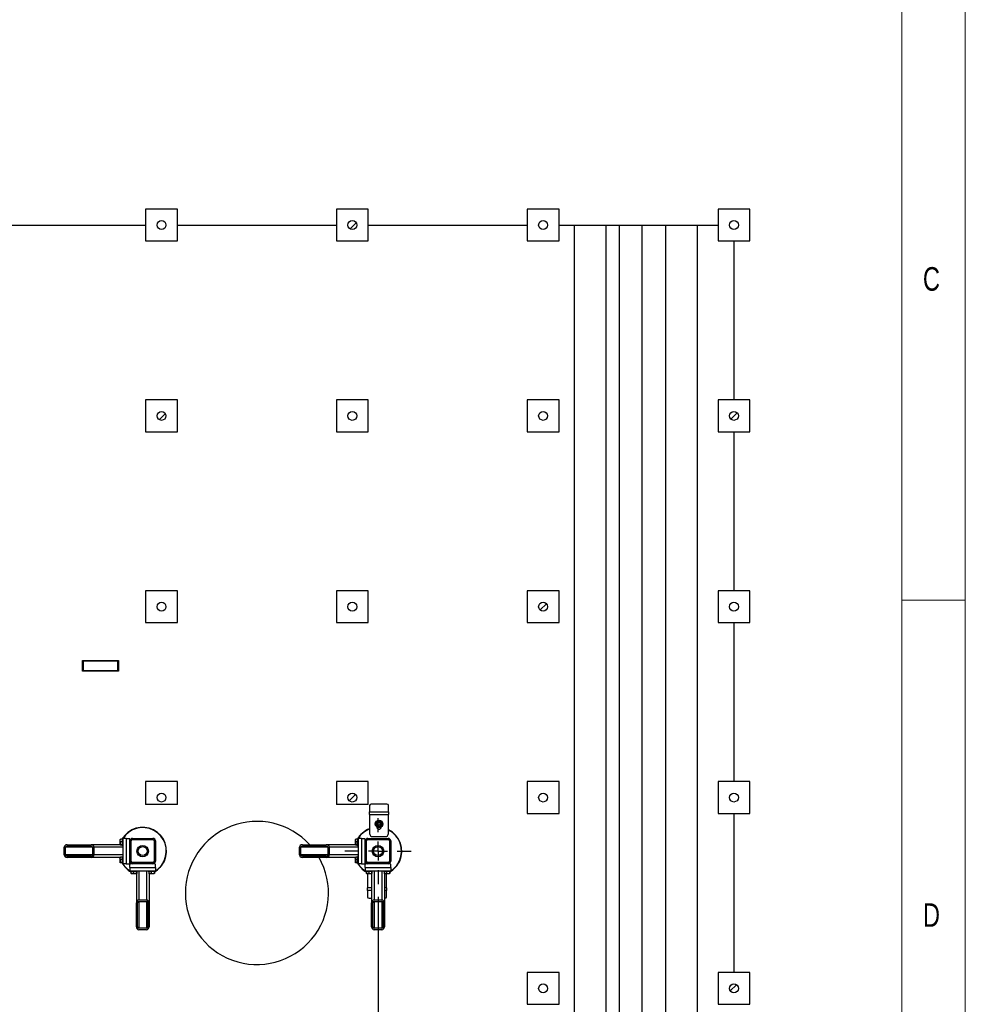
# Model space of a CAD drawing. Header units: millimetres. Extents: x 5 to 589, y 5 to 415.
# Tile 107 of 120: x 515 to 589, y 228 to 306. Entities that reach past the tile are written whole.
import ezdxf

# ---------------------------------------------------------------- set-up
doc = ezdxf.new("R2010")
doc.units = ezdxf.units.MM
doc.linetypes.add('CENTERX2', pattern=[20.32, 12.7, -2.54, 2.54, -2.54])
for name, color, linetype in [('COTES', 1, 'Continuous'), ('NOTES', 6, 'Continuous'), ('TRAIT-FINS', 9, 'Continuous'), ('TRAIT-MIXTES', 3, 'CENTERX2')]:
    doc.layers.add(name, color=color, linetype=linetype)
doc.layers.add('TRAIT-FORT', color=4, linetype='Continuous', lineweight=25)
doc.styles.add('SLDTEXTSTYLE0', font='TXT', dxfattribs={"width": 0.75})
doc.dimstyles.new('SLDDIMSTYLE1', dxfattribs={"dimtxt": 3, "dimasz": 2, "dimexe": 0, "dimexo": 0.0625, "dimgap": 0.75, "dimtad": 1, "dimdec": 0, "dimlfac": 40, "dimrnd": 1e-09, "dimzin": 12, "dimdsep": 46, "dimtxsty": 'SLDTEXTSTYLE0', "dimsah": 1, "dimcen": 0.09, "dimadec": 0, "dimazin": 3, "dimtfac": 1, "dimtdec": 0, "dimtmove": 0, "dimatfit": 0, "dimfxl": 1, "dimfrac": 2, "dimtolj": 1, "dimtzin": 12, "dimarcsym": 0})

# ---------------------------------------------------------------- blocks, each defined once
blk = doc.blocks.new('_D_4')
at = {"layer": 'COTES', "color": 1, "transparency": 16777216}
for p, q in [((542.825, 236.667), (542.825, 145.771)), ((555.806, 168.476), (555.806, 145.771)), ((542.825, 146.771), (555.806, 146.771))]:
    blk.add_line(p, q, dxfattribs=at)
for points in [[(542.825, 146.771), (544.825, 146.271), (544.825, 147.271)], [(555.806, 146.771), (553.806, 147.271), (553.806, 146.271)]]:
    blk.add_solid(points, dxfattribs=at)
at = {"layer": 'COTES', "color": 1, "transparency": 16777216, "insert": (545.991, 150.638), "char_height": 3, "attachment_point": 1, "style": 'SLDTEXTSTYLE0'}
blk.add_mtext('519', dxfattribs=at)
blk = doc.blocks.new('SW_CENTERMARKSYMBOL_8')
at = {"layer": 'TRAIT-MIXTES', "color": 0}
for p, q in [((0, 1.5), (0, 2.6)), ((-1.5, 0), (-2.6, 0)), ((0, 0), (-0.75, 0)), ((0, 0), (0, 0.75)), ((0, 0), (0, -0.75)), ((0, 0), (0.75, 0)), ((1.5, 0), (2.6, 0)), ((0, -1.5), (0, -2.6))]:
    blk.add_line(p, q, dxfattribs=at)

msp = doc.modelspace()

# ---------------------------------------------------------------- hatches: boundary and pattern name
at = {"layer": 'TRAIT-FINS'}
h = msp.add_hatch(dxfattribs=at)
h.set_pattern_fill('ANSI31', color=9, style=0)
edge = h.paths.add_edge_path(flags=0)
edge.add_arc((525.806, 289.476), 0.35, 0, 360)
h = msp.add_hatch(dxfattribs=at)
h.set_pattern_fill('ANSI31', color=9, style=0)
edge = h.paths.add_edge_path(flags=0)
edge.add_arc((540.806, 289.476), 0.35, 0, 360)
h = msp.add_hatch(dxfattribs=at)
h.set_pattern_fill('ANSI31', color=9, style=0)
edge = h.paths.add_edge_path(flags=0)
edge.add_arc((555.806, 289.476), 0.35, 0, 360)
h = msp.add_hatch(dxfattribs=at)
h.set_pattern_fill('ANSI31', color=9, style=0)
edge = h.paths.add_edge_path(flags=0)
edge.add_arc((570.806, 289.476), 0.35, 0, 360)
h = msp.add_hatch(dxfattribs=at)
h.set_pattern_fill('ANSI31', color=9, style=0)
edge = h.paths.add_edge_path(flags=0)
edge.add_arc((525.806, 274.476), 0.35, 0, 360)
h = msp.add_hatch(dxfattribs=at)
h.set_pattern_fill('ANSI31', color=9, style=0)
edge = h.paths.add_edge_path(flags=0)
edge.add_arc((540.806, 274.476), 0.35, 0, 360)
h = msp.add_hatch(dxfattribs=at)
h.set_pattern_fill('ANSI31', color=9, style=0)
edge = h.paths.add_edge_path(flags=0)
edge.add_arc((555.806, 274.476), 0.35, 0, 360)
h = msp.add_hatch(dxfattribs=at)
h.set_pattern_fill('ANSI31', color=9, style=0)
edge = h.paths.add_edge_path(flags=0)
edge.add_arc((570.806, 274.476), 0.35, 0, 360)
h = msp.add_hatch(dxfattribs=at)
h.set_pattern_fill('ANSI31', color=9, style=0)
edge = h.paths.add_edge_path(flags=0)
edge.add_arc((525.806, 259.476), 0.35, 0, 360)
h = msp.add_hatch(dxfattribs=at)
h.set_pattern_fill('ANSI31', color=9, style=0)
edge = h.paths.add_edge_path(flags=0)
edge.add_arc((540.806, 259.476), 0.35, 0, 360)
h = msp.add_hatch(dxfattribs=at)
h.set_pattern_fill('ANSI31', color=9, style=0)
edge = h.paths.add_edge_path(flags=0)
edge.add_arc((555.806, 259.476), 0.35, 0, 360)
h = msp.add_hatch(dxfattribs=at)
h.set_pattern_fill('ANSI31', color=9, style=0)
edge = h.paths.add_edge_path(flags=0)
edge.add_arc((570.806, 259.476), 0.35, 0, 360)
h = msp.add_hatch(dxfattribs=at)
h.set_pattern_fill('ANSI31', color=9, style=0)
edge = h.paths.add_edge_path(flags=0)
edge.add_arc((525.806, 244.476), 0.35, 0, 360)
h = msp.add_hatch(dxfattribs=at)
h.set_pattern_fill('ANSI31', color=9, style=0)
edge = h.paths.add_edge_path(flags=0)
edge.add_arc((540.806, 244.476), 0.35, 0, 360)
h = msp.add_hatch(dxfattribs=at)
h.set_pattern_fill('ANSI31', color=9, style=0)
edge = h.paths.add_edge_path(flags=0)
edge.add_arc((555.806, 244.476), 0.35, 0, 360)
h = msp.add_hatch(dxfattribs=at)
h.set_pattern_fill('ANSI31', color=9, style=0)
edge = h.paths.add_edge_path(flags=0)
edge.add_arc((570.806, 244.476), 0.35, 0, 360)
h = msp.add_hatch(dxfattribs=at)
h.set_pattern_fill('ANSI31', color=9, angle=3e-322, style=0)
edge = h.paths.add_edge_path(flags=0)
edge.add_line((520.26, 240.767), (518.383, 240.767))
edge.add_ellipse((518.383, 240.567), major_axis=(-0.235, 0), ratio=0.852263, start_angle=270, end_angle=360)
edge.add_line((518.148, 240.567), (518.148, 239.967))
edge.add_ellipse((518.383, 239.967), major_axis=(-0.235, 0), ratio=0.852263, start_angle=0, end_angle=90)
edge.add_line((518.383, 239.767), (520.26, 239.767))
edge.add_ellipse((520.26, 239.967), major_axis=(-0.235, 0), ratio=0.852263, start_angle=90, end_angle=180)
edge.add_line((520.495, 239.967), (520.495, 240.567))
edge.add_ellipse((520.26, 240.567), major_axis=(-0.235, 0), ratio=0.852263, start_angle=180, end_angle=270)
edge = h.paths.add_edge_path(flags=0)
edge.add_line((518.383, 240.667), (520.26, 240.667))
edge.add_ellipse((520.26, 240.567), major_axis=(-0.117, 0), ratio=0.852263, start_angle=180, end_angle=270, ccw=False)
edge.add_line((520.377, 240.567), (520.377, 239.967))
edge.add_ellipse((520.26, 239.967), major_axis=(-0.117, 0), ratio=0.852263, start_angle=90, end_angle=180, ccw=False)
edge.add_line((520.26, 239.867), (518.383, 239.867))
edge.add_ellipse((518.383, 239.967), major_axis=(-0.117, 0), ratio=0.852263, start_angle=0, end_angle=90, ccw=False)
edge.add_line((518.265, 239.967), (518.265, 240.567))
edge.add_ellipse((518.383, 240.567), major_axis=(-0.117, 0), ratio=0.852263, start_angle=-90, end_angle=0, ccw=False)
h = msp.add_hatch(dxfattribs=at)
h.set_pattern_fill('ANSI31', color=9, angle=3e-322, style=0)
edge = h.paths.add_edge_path(flags=0)
edge.add_arc((525.125, 241.067), 0.2, 0, 90)
edge.add_line((525.125, 241.267), (523.525, 241.267))
edge.add_arc((523.525, 241.067), 0.2, 90, 180)
edge.add_line((523.325, 241.067), (523.325, 239.467))
edge.add_arc((523.525, 239.467), 0.2, 180, 270)
edge.add_line((523.525, 239.267), (525.125, 239.267))
edge.add_arc((525.125, 239.467), 0.2, 270, 360)
edge.add_line((525.325, 239.467), (525.325, 241.067))
edge = h.paths.add_edge_path(flags=0)
edge.add_line((523.525, 241.167), (525.125, 241.167))
edge.add_arc((525.125, 241.067), 0.1, 0, 90, ccw=False)
edge.add_line((525.225, 241.067), (525.225, 239.467))
edge.add_arc((525.125, 239.467), 0.1, 270, 360, ccw=False)
edge.add_line((525.125, 239.367), (523.525, 239.367))
edge.add_arc((523.525, 239.467), 0.1, 180, 270, ccw=False)
edge.add_line((523.425, 239.467), (523.425, 241.067))
edge.add_arc((523.525, 241.067), 0.1, 90, 180, ccw=False)
h = msp.add_hatch(dxfattribs=at)
h.set_pattern_fill('ANSI31', color=9, angle=3e-322, style=0)
edge = h.paths.add_edge_path(flags=0)
edge.add_line((538.76, 240.767), (536.883, 240.767))
edge.add_ellipse((536.883, 240.567), major_axis=(-0.235, 0), ratio=0.852263, start_angle=270, end_angle=360)
edge.add_line((536.648, 240.567), (536.648, 239.967))
edge.add_ellipse((536.883, 239.967), major_axis=(-0.235, 0), ratio=0.852263, start_angle=0, end_angle=90)
edge.add_line((536.883, 239.767), (538.76, 239.767))
edge.add_ellipse((538.76, 239.967), major_axis=(-0.235, 0), ratio=0.852263, start_angle=90, end_angle=180)
edge.add_line((538.995, 239.967), (538.995, 240.567))
edge.add_ellipse((538.76, 240.567), major_axis=(-0.235, 0), ratio=0.852263, start_angle=180, end_angle=270)
edge = h.paths.add_edge_path(flags=0)
edge.add_line((536.883, 240.667), (538.76, 240.667))
edge.add_ellipse((538.76, 240.567), major_axis=(-0.117, 0), ratio=0.852263, start_angle=180, end_angle=270, ccw=False)
edge.add_line((538.877, 240.567), (538.877, 239.967))
edge.add_ellipse((538.76, 239.967), major_axis=(-0.117, 0), ratio=0.852263, start_angle=90, end_angle=180, ccw=False)
edge.add_line((538.76, 239.867), (536.883, 239.867))
edge.add_ellipse((536.883, 239.967), major_axis=(-0.117, 0), ratio=0.852263, start_angle=0, end_angle=90, ccw=False)
edge.add_line((536.765, 239.967), (536.765, 240.567))
edge.add_ellipse((536.883, 240.567), major_axis=(-0.117, 0), ratio=0.852263, start_angle=-90, end_angle=0, ccw=False)
h = msp.add_hatch(dxfattribs=at)
h.set_pattern_fill('ANSI31', color=9, angle=3e-322, style=0)
edge = h.paths.add_edge_path(flags=0)
edge.add_arc((543.625, 241.067), 0.2, 0, 90)
edge.add_line((543.625, 241.267), (542.025, 241.267))
edge.add_arc((542.025, 241.067), 0.2, 90, 180)
edge.add_line((541.825, 241.067), (541.825, 239.467))
edge.add_arc((542.025, 239.467), 0.2, 180, 270)
edge.add_line((542.025, 239.267), (543.625, 239.267))
edge.add_arc((543.625, 239.467), 0.2, 270, 360)
edge.add_line((543.825, 239.467), (543.825, 241.067))
edge = h.paths.add_edge_path(flags=0)
edge.add_line((542.025, 241.167), (543.625, 241.167))
edge.add_arc((543.625, 241.067), 0.1, 0, 90, ccw=False)
edge.add_line((543.725, 241.067), (543.725, 239.467))
edge.add_arc((543.625, 239.467), 0.1, 270, 360, ccw=False)
edge.add_line((543.625, 239.367), (542.025, 239.367))
edge.add_arc((542.025, 239.467), 0.1, 180, 270, ccw=False)
edge.add_line((541.925, 239.467), (541.925, 241.067))
edge.add_arc((542.025, 241.067), 0.1, 90, 180, ccw=False)
h = msp.add_hatch(dxfattribs=at)
h.set_pattern_fill('ANSI31', color=9, angle=3e-322, style=0)
edge = h.paths.add_edge_path(flags=0)
edge.add_line((523.825, 236.202), (523.825, 234.325))
edge.add_ellipse((524.025, 234.325), major_axis=(0, -0.235), ratio=0.852263, start_angle=270, end_angle=360)
edge.add_line((524.025, 234.09), (524.625, 234.09))
edge.add_ellipse((524.625, 234.325), major_axis=(0, -0.235), ratio=0.852263, start_angle=0, end_angle=90)
edge.add_line((524.825, 234.325), (524.825, 236.202))
edge.add_ellipse((524.625, 236.202), major_axis=(0, -0.235), ratio=0.852263, start_angle=90, end_angle=180)
edge.add_line((524.625, 236.437), (524.025, 236.437))
edge.add_ellipse((524.025, 236.202), major_axis=(0, -0.235), ratio=0.852263, start_angle=180, end_angle=270)
edge = h.paths.add_edge_path(flags=0)
edge.add_line((523.925, 234.325), (523.925, 236.202))
edge.add_ellipse((524.025, 236.202), major_axis=(0, -0.117), ratio=0.852263, start_angle=180, end_angle=270, ccw=False)
edge.add_line((524.025, 236.319), (524.625, 236.319))
edge.add_ellipse((524.625, 236.202), major_axis=(0, -0.117), ratio=0.852263, start_angle=90, end_angle=180, ccw=False)
edge.add_line((524.725, 236.202), (524.725, 234.325))
edge.add_ellipse((524.625, 234.325), major_axis=(0, -0.117), ratio=0.852263, start_angle=0, end_angle=90, ccw=False)
edge.add_line((524.625, 234.207), (524.025, 234.207))
edge.add_ellipse((524.025, 234.325), major_axis=(0, -0.117), ratio=0.852263, start_angle=270, end_angle=360, ccw=False)
h = msp.add_hatch(dxfattribs=at)
h.set_pattern_fill('ANSI31', color=9, angle=3e-322, style=0)
edge = h.paths.add_edge_path(flags=0)
edge.add_line((542.325, 236.202), (542.325, 234.325))
edge.add_ellipse((542.525, 234.325), major_axis=(0, -0.235), ratio=0.852263, start_angle=270, end_angle=360)
edge.add_line((542.525, 234.09), (543.125, 234.09))
edge.add_ellipse((543.125, 234.325), major_axis=(0, -0.235), ratio=0.852263, start_angle=360, end_angle=450)
edge.add_line((543.325, 234.325), (543.325, 236.202))
edge.add_ellipse((543.125, 236.202), major_axis=(0, -0.235), ratio=0.852263, start_angle=90, end_angle=180)
edge.add_line((543.125, 236.437), (542.525, 236.437))
edge.add_ellipse((542.525, 236.202), major_axis=(0, -0.235), ratio=0.852263, start_angle=180, end_angle=270)
edge = h.paths.add_edge_path(flags=0)
edge.add_line((542.425, 234.325), (542.425, 236.202))
edge.add_ellipse((542.525, 236.202), major_axis=(0, -0.117), ratio=0.852263, start_angle=180, end_angle=270, ccw=False)
edge.add_line((542.525, 236.319), (543.125, 236.319))
edge.add_ellipse((543.125, 236.202), major_axis=(0, -0.117), ratio=0.852263, start_angle=90, end_angle=180, ccw=False)
edge.add_line((543.225, 236.202), (543.225, 234.325))
edge.add_ellipse((543.125, 234.325), major_axis=(0, -0.117), ratio=0.852263, start_angle=0, end_angle=90, ccw=False)
edge.add_line((543.125, 234.207), (542.525, 234.207))
edge.add_ellipse((542.525, 234.325), major_axis=(0, -0.117), ratio=0.852263, start_angle=270, end_angle=360, ccw=False)
h = msp.add_hatch(dxfattribs=at)
h.set_pattern_fill('ANSI31', color=9, style=0)
edge = h.paths.add_edge_path(flags=0)
edge.add_arc((555.806, 229.476), 0.35, 0, 360)
h = msp.add_hatch(dxfattribs=at)
h.set_pattern_fill('ANSI31', color=9, style=0)
edge = h.paths.add_edge_path(flags=0)
edge.add_arc((570.806, 229.476), 0.35, 0, 360)

# ---------------------------------------------------------------- linework, layer by layer
at = {"color": 7, "linetype": 'Continuous', "lineweight": 18}
for p, q in [((589, 5), (589, 415)), ((584, 10), (584, 410)), ((584, 260), (589, 260))]:
    msp.add_line(p, q, dxfattribs=at)
at = {"layer": 'TRAIT-FORT', "color": 4, "linetype": 'Continuous', "lineweight": 25}
for p, q in [((524.556, 290.726), (524.556, 288.226)), ((527.056, 290.726), (524.556, 290.726)), ((527.056, 288.226), (527.056, 290.726)), ((542.056, 290.726), (539.556, 290.726)), ((539.556, 290.726), (539.556, 288.226)), ((542.056, 288.226), (542.056, 290.726)), ((554.556, 290.726), (554.556, 288.226)), ((557.056, 290.726), (554.556, 290.726)), ((557.056, 288.226), (557.056, 290.726)), ((572.056, 290.726), (569.556, 290.726)), ((569.556, 290.726), (569.556, 288.226)), ((572.056, 288.226), (572.056, 290.726)), ((512.056, 289.476), (524.556, 289.476)), ((527.056, 289.476), (539.556, 289.476)), ((542.056, 289.476), (554.556, 289.476)), ((557.056, 289.476), (558.252, 289.476)), ((558.252, 289.476), (558.252, 169.476)), ((558.252, 289.476), (560.76, 289.476)), ((560.76, 169.476), (560.76, 289.476)), ((560.76, 289.476), (561.776, 289.476)), ((561.776, 289.476), (561.776, 169.476)), ((561.776, 289.476), (563.586, 289.476)), ((563.586, 169.476), (563.586, 289.476)), ((563.586, 289.476), (565.428, 289.476)), ((565.428, 289.476), (565.428, 169.476)), ((565.428, 289.476), (567.935, 289.476)), ((567.935, 169.476), (567.935, 289.476)), ((567.935, 289.476), (569.556, 289.476)), ((524.556, 288.226), (527.056, 288.226)), ((539.556, 288.226), (542.056, 288.226)), ((554.556, 288.226), (557.056, 288.226)), ((569.556, 288.226), (572.056, 288.226)), ((570.806, 288.226), (570.806, 275.726)), ((524.556, 275.726), (524.556, 273.226)), ((527.056, 275.726), (524.556, 275.726)), ((527.056, 273.226), (527.056, 275.726)), ((539.556, 275.726), (539.556, 273.226)), ((542.056, 275.726), (539.556, 275.726)), ((542.056, 273.226), (542.056, 275.726)), ((554.556, 275.726), (554.556, 273.226)), ((557.056, 275.726), (554.556, 275.726)), ((557.056, 273.226), (557.056, 275.726)), ((572.056, 275.726), (569.556, 275.726)), ((569.556, 275.726), (569.556, 273.226)), ((572.056, 273.226), (572.056, 275.726)), ((524.556, 273.226), (527.056, 273.226)), ((539.556, 273.226), (542.056, 273.226)), ((554.556, 273.226), (557.056, 273.226)), ((569.556, 273.226), (572.056, 273.226)), ((570.806, 273.226), (570.806, 260.726)), ((527.056, 260.726), (524.556, 260.726)), ((524.556, 260.726), (524.556, 258.226)), ((527.056, 258.226), (527.056, 260.726)), ((539.556, 260.726), (539.556, 258.226)), ((542.056, 260.726), (539.556, 260.726)), ((542.056, 258.226), (542.056, 260.726)), ((557.056, 260.726), (554.556, 260.726)), ((554.556, 260.726), (554.556, 258.226)), ((557.056, 258.226), (557.056, 260.726)), ((569.556, 260.726), (569.556, 258.226)), ((572.056, 260.726), (569.556, 260.726)), ((572.056, 258.226), (572.056, 260.726)), ((524.556, 258.226), (527.056, 258.226)), ((539.556, 258.226), (542.056, 258.226)), ((554.556, 258.226), (557.056, 258.226)), ((569.556, 258.226), (572.056, 258.226)), ((570.806, 258.226), (570.806, 245.726)), ((519.581, 255.26), (522.431, 255.26)), ((519.581, 254.41), (519.581, 255.26)), ((522.381, 255.21), (519.631, 255.21)), ((519.631, 255.21), (519.631, 254.46)), ((522.381, 254.46), (522.381, 255.21)), ((522.431, 255.26), (522.431, 254.41)), ((522.431, 254.41), (519.581, 254.41)), ((519.631, 254.46), (522.381, 254.46)), ((524.556, 245.726), (524.556, 243.942)), ((527.056, 245.726), (524.556, 245.726)), ((527.056, 243.942), (527.056, 245.726)), ((539.556, 245.726), (539.556, 243.942)), ((542.056, 245.726), (539.556, 245.726)), ((542.056, 243.942), (542.056, 245.726)), ((554.556, 245.726), (554.556, 243.226)), ((557.056, 245.726), (554.556, 245.726)), ((557.056, 243.226), (557.056, 245.726)), ((572.056, 245.726), (569.556, 245.726)), ((569.556, 245.726), (569.556, 243.226)), ((572.056, 243.226), (572.056, 245.726)), ((527.056, 243.942), (524.556, 243.942)), ((542.056, 243.942), (539.556, 243.942)), ((542.156, 243.852), (542.156, 243.357)), ((543.531, 243.96), (542.281, 243.96)), ((543.656, 243.357), (543.656, 243.852)), ((542.156, 243.157), (542.156, 243.357)), ((542.156, 243.357), (543.656, 243.357)), ((542.156, 243.157), (542.156, 241.657)), ((542.156, 243.157), (543.656, 243.157)), ((543.656, 243.357), (543.656, 243.157)), ((543.656, 241.657), (543.656, 243.157)), ((554.556, 243.226), (557.056, 243.226)), ((569.556, 243.226), (572.056, 243.226)), ((570.806, 243.226), (570.806, 230.726)), ((542.731, 242.163), (542.731, 242.157)), ((542.731, 242.139), (542.767, 242.141)), ((543.071, 242.1), (542.96, 242.112)), ((543.024, 242.131), (543.078, 242.125)), ((543.081, 242.157), (543.081, 242.163)), ((518.383, 240.767), (520.26, 240.767)), ((522.55, 240.767), (520.26, 240.767)), ((522.55, 240.788), (522.544, 240.767)), ((522.557, 241.181), (522.55, 241.169)), ((522.55, 240.765), (522.55, 241.169)), ((522.55, 240.765), (522.557, 240.753)), ((522.725, 241.193), (522.575, 241.193)), ((522.725, 240.997), (522.575, 240.997)), ((522.725, 240.771), (522.575, 240.771)), ((522.725, 240.741), (522.575, 240.741)), ((522.775, 241.242), (522.725, 241.242)), ((522.725, 241.22), (522.725, 241.242)), ((522.725, 240.692), (522.725, 241.22)), ((522.725, 240.692), (522.775, 240.692)), ((522.775, 241.267), (522.775, 239.267)), ((523.025, 241.267), (522.775, 241.267)), ((523.025, 241.267), (523.025, 239.267)), ((523.025, 241.267), (523.275, 241.267)), ((523.325, 241.217), (523.275, 241.267)), ((523.325, 241.067), (523.325, 241.217)), ((523.326, 241.092), (523.325, 241.092)), ((523.325, 239.467), (523.325, 241.067)), ((523.425, 239.467), (523.425, 241.067)), ((523.525, 241.267), (525.125, 241.267)), ((523.525, 241.167), (525.125, 241.167)), ((525.225, 241.067), (525.225, 239.467)), ((525.325, 241.067), (525.325, 239.467)), ((536.883, 240.767), (538.76, 240.767)), ((541.05, 240.767), (538.76, 240.767)), ((541.05, 240.788), (541.044, 240.767)), ((541.057, 241.181), (541.05, 241.169)), ((541.05, 240.765), (541.05, 241.169)), ((541.05, 240.765), (541.057, 240.753)), ((541.225, 241.193), (541.075, 241.193)), ((541.225, 240.997), (541.075, 240.997)), ((541.225, 240.771), (541.075, 240.771)), ((541.225, 240.741), (541.075, 240.741)), ((541.275, 241.242), (541.225, 241.242)), ((541.225, 241.22), (541.225, 241.242)), ((541.225, 240.692), (541.225, 241.22)), ((541.225, 240.692), (541.275, 240.692)), ((541.275, 241.267), (541.275, 239.267)), ((541.525, 241.267), (541.275, 241.267)), ((541.525, 241.267), (541.525, 239.267)), ((541.525, 241.267), (541.775, 241.267)), ((541.825, 241.217), (541.775, 241.267)), ((541.825, 241.067), (541.825, 241.217)), ((541.826, 241.092), (541.825, 241.092)), ((541.825, 239.467), (541.825, 241.067)), ((541.925, 239.467), (541.925, 241.067)), ((542.025, 241.267), (543.625, 241.267)), ((542.025, 241.167), (543.625, 241.167)), ((542.406, 241.407), (543.406, 241.407)), ((543.725, 241.067), (543.725, 239.467)), ((543.825, 241.067), (543.825, 239.467)), ((518.148, 239.967), (518.148, 240.567)), ((518.265, 239.967), (518.265, 240.567)), ((520.377, 240.567), (518.265, 240.567)), ((520.377, 239.967), (518.265, 239.967)), ((518.383, 240.667), (520.26, 240.667)), ((520.377, 240.567), (520.377, 239.967)), ((522.775, 240.567), (520.495, 240.567)), ((520.495, 240.567), (520.495, 239.967)), ((522.775, 239.967), (520.495, 239.967)), ((536.648, 239.967), (536.648, 240.567)), ((536.765, 239.967), (536.765, 240.567)), ((538.877, 240.567), (536.765, 240.567)), ((538.877, 239.967), (536.765, 239.967)), ((536.883, 240.667), (538.76, 240.667)), ((538.877, 240.567), (538.877, 239.967)), ((538.995, 240.567), (538.995, 239.967)), ((541.275, 240.567), (538.995, 240.567)), ((541.275, 239.967), (538.995, 239.967)), ((520.26, 239.867), (518.383, 239.867)), ((520.26, 239.767), (518.383, 239.767)), ((522.55, 239.767), (520.26, 239.767)), ((522.544, 239.767), (522.55, 239.745)), ((522.557, 239.781), (522.55, 239.769)), ((522.55, 239.365), (522.55, 239.769)), ((522.55, 239.365), (522.557, 239.353)), ((522.725, 239.793), (522.575, 239.793)), ((522.725, 239.597), (522.575, 239.597)), ((522.725, 239.371), (522.575, 239.371)), ((522.725, 239.341), (522.575, 239.341)), ((522.775, 239.842), (522.725, 239.842)), ((522.725, 239.82), (522.725, 239.842)), ((522.725, 239.292), (522.725, 239.82)), ((522.725, 239.292), (522.775, 239.292)), ((523.025, 239.267), (522.775, 239.267)), ((523.025, 239.267), (523.275, 239.267)), ((523.275, 239.267), (523.325, 239.317)), ((523.325, 239.317), (523.325, 239.467)), ((523.325, 239.442), (523.326, 239.442)), ((523.375, 239.267), (523.325, 239.217)), ((523.325, 238.967), (523.325, 239.217)), ((523.525, 239.267), (523.375, 239.267)), ((523.5, 239.268), (523.5, 239.267)), ((525.125, 239.367), (523.525, 239.367)), ((525.125, 239.267), (523.525, 239.267)), ((525.275, 239.267), (525.125, 239.267)), ((525.15, 239.267), (525.15, 239.268)), ((525.325, 239.217), (525.275, 239.267)), ((525.325, 238.967), (525.325, 239.217)), ((538.76, 239.867), (536.883, 239.867)), ((538.76, 239.767), (536.883, 239.767)), ((541.05, 239.767), (538.76, 239.767)), ((541.044, 239.767), (541.05, 239.745)), ((541.057, 239.781), (541.05, 239.769)), ((541.05, 239.365), (541.05, 239.769)), ((541.05, 239.365), (541.057, 239.353)), ((541.225, 239.793), (541.075, 239.793)), ((541.225, 239.597), (541.075, 239.597)), ((541.225, 239.371), (541.075, 239.371)), ((541.225, 239.341), (541.075, 239.341)), ((541.275, 239.842), (541.225, 239.842)), ((541.225, 239.82), (541.225, 239.842)), ((541.225, 239.292), (541.225, 239.82)), ((541.225, 239.292), (541.275, 239.292)), ((541.525, 239.267), (541.275, 239.267)), ((541.525, 239.267), (541.775, 239.267)), ((541.775, 239.267), (541.825, 239.317)), ((541.825, 239.317), (541.825, 239.467)), ((541.825, 239.442), (541.826, 239.442)), ((541.875, 239.267), (541.825, 239.217)), ((541.825, 238.967), (541.825, 239.217)), ((542.025, 239.267), (541.875, 239.267)), ((542, 239.268), (542, 239.267)), ((543.625, 239.367), (542.025, 239.367)), ((543.625, 239.267), (542.025, 239.267)), ((543.775, 239.267), (543.625, 239.267)), ((543.65, 239.267), (543.65, 239.268)), ((543.825, 239.217), (543.775, 239.267)), ((543.825, 238.967), (543.825, 239.217)), ((523.325, 238.967), (523.325, 238.717)), ((523.325, 238.967), (525.325, 238.967)), ((523.325, 238.717), (525.325, 238.717)), ((523.35, 238.717), (523.35, 238.667)), ((523.371, 238.667), (523.35, 238.667)), ((523.9, 238.667), (523.371, 238.667)), ((523.399, 238.667), (523.399, 238.517)), ((523.411, 238.499), (523.423, 238.492)), ((523.827, 238.492), (523.423, 238.492)), ((523.594, 238.667), (523.594, 238.517)), ((523.803, 238.492), (523.825, 238.486)), ((523.82, 238.667), (523.82, 238.517)), ((523.825, 238.492), (523.825, 236.202)), ((523.827, 238.492), (523.839, 238.499)), ((523.851, 238.667), (523.851, 238.517)), ((523.9, 238.667), (523.9, 238.717)), ((524.025, 238.717), (524.025, 236.437)), ((524.625, 238.717), (524.625, 236.437)), ((524.75, 238.717), (524.75, 238.667)), ((524.771, 238.667), (524.75, 238.667)), ((525.3, 238.667), (524.771, 238.667)), ((524.799, 238.667), (524.799, 238.517)), ((524.811, 238.499), (524.823, 238.492)), ((525.227, 238.492), (524.823, 238.492)), ((524.825, 238.492), (524.825, 236.202)), ((524.825, 238.486), (524.846, 238.492)), ((524.994, 238.667), (524.994, 238.517)), ((525.22, 238.667), (525.22, 238.517)), ((525.227, 238.492), (525.239, 238.499)), ((525.251, 238.667), (525.251, 238.517)), ((525.3, 238.667), (525.3, 238.717)), ((525.325, 238.967), (525.325, 238.717)), ((541.825, 238.967), (541.825, 238.717)), ((541.825, 238.967), (543.825, 238.967)), ((541.825, 238.717), (543.825, 238.717)), ((541.85, 238.717), (541.85, 238.667)), ((541.871, 238.667), (541.85, 238.667)), ((542.4, 238.667), (541.871, 238.667)), ((541.899, 238.667), (541.899, 238.517)), ((541.911, 238.499), (541.923, 238.492)), ((542.327, 238.492), (541.923, 238.492)), ((541.994, 238.492), (541.994, 237.377)), ((542.094, 238.667), (542.094, 238.517)), ((542.32, 238.667), (542.32, 238.517)), ((542.325, 238.492), (542.325, 236.202)), ((542.327, 238.492), (542.339, 238.499)), ((542.351, 238.667), (542.351, 238.517)), ((542.4, 238.667), (542.4, 238.717)), ((542.525, 238.717), (542.525, 236.437)), ((543.125, 238.717), (543.125, 236.437)), ((543.25, 238.717), (543.25, 238.667)), ((543.271, 238.667), (543.25, 238.667)), ((543.8, 238.667), (543.271, 238.667)), ((543.299, 238.667), (543.299, 238.517)), ((543.311, 238.499), (543.323, 238.492)), ((543.727, 238.492), (543.323, 238.492)), ((543.325, 238.492), (543.325, 236.202)), ((543.494, 238.667), (543.494, 238.517)), ((543.494, 237.377), (543.494, 238.492)), ((543.72, 238.667), (543.72, 238.517)), ((543.727, 238.492), (543.739, 238.499)), ((543.751, 238.667), (543.751, 238.517)), ((543.8, 238.667), (543.8, 238.717)), ((543.825, 238.967), (543.825, 238.717)), ((541.994, 237.177), (541.994, 237.377)), ((542.325, 237.377), (541.994, 237.377)), ((541.994, 237.177), (541.994, 236.682)), ((542.325, 237.177), (541.994, 237.177)), ((543.494, 237.377), (543.325, 237.377)), ((543.494, 237.177), (543.325, 237.177)), ((543.494, 237.377), (543.494, 237.177)), ((543.494, 236.682), (543.494, 237.177)), ((523.825, 234.325), (523.825, 236.202)), ((523.925, 234.325), (523.925, 236.202)), ((524.025, 236.437), (524.625, 236.437)), ((524.025, 236.319), (524.625, 236.319)), ((524.025, 236.319), (524.025, 234.207)), ((524.625, 236.319), (524.625, 234.207)), ((524.725, 236.202), (524.725, 234.325)), ((524.825, 236.202), (524.825, 234.325)), ((542.119, 236.574), (542.325, 236.574)), ((542.325, 234.325), (542.325, 236.202)), ((542.425, 234.325), (542.425, 236.202)), ((542.525, 236.437), (543.125, 236.437)), ((542.525, 236.319), (543.125, 236.319)), ((542.525, 236.319), (542.525, 234.207)), ((543.125, 236.319), (543.125, 234.207)), ((543.225, 236.202), (543.225, 234.325)), ((543.325, 236.574), (543.369, 236.574)), ((543.325, 236.202), (543.325, 234.325)), ((524.625, 234.207), (524.025, 234.207)), ((524.625, 234.09), (524.025, 234.09)), ((543.125, 234.207), (542.525, 234.207)), ((543.125, 234.09), (542.525, 234.09)), ((557.056, 230.726), (554.556, 230.726)), ((554.556, 230.726), (554.556, 228.226)), ((557.056, 228.226), (557.056, 230.726)), ((572.056, 230.726), (569.556, 230.726)), ((569.556, 230.726), (569.556, 228.226)), ((572.056, 228.226), (572.056, 230.726)), ((554.556, 228.226), (557.056, 228.226)), ((569.556, 228.226), (572.056, 228.226))]:
    msp.add_line(p, q, dxfattribs=at)
at = {"layer": 'TRAIT-FORT', "color": 4, "linetype": 'Continuous', "lineweight": 25, "flags": 128}
for points in [[(542.829, 242.117), (542.823, 242.117), (542.736, 242.115)], [(522.518, 240.767), (522.549, 240.869), (522.55, 240.871)], [(541.018, 240.767), (541.049, 240.869), (541.05, 240.871)], [(522.55, 239.663), (522.53, 239.723), (522.518, 239.767)], [(541.05, 239.663), (541.03, 239.723), (541.018, 239.767)], [(523.825, 238.46), (523.753, 238.481), (523.721, 238.492)], [(524.929, 238.492), (524.9, 238.482), (524.825, 238.46)]]:
    msp.add_lwpolyline(points, dxfattribs=at)
at = {"layer": 'TRAIT-FORT', "color": 4, "linetype": 'Continuous', "lineweight": 25}
for centre, radius in [((525.806, 289.476), 0.35), ((540.806, 289.476), 0.35), ((555.806, 289.476), 0.35), ((570.806, 289.476), 0.35), ((525.806, 274.476), 0.35), ((540.806, 274.476), 0.35), ((555.806, 274.476), 0.35), ((570.806, 274.476), 0.35), ((525.806, 259.476), 0.35), ((540.806, 259.476), 0.35), ((555.806, 259.476), 0.35), ((570.806, 259.476), 0.35), ((525.806, 244.476), 0.35), ((540.806, 244.476), 0.35), ((555.806, 244.476), 0.35), ((570.806, 244.476), 0.35), ((542.906, 242.407), 0.3), ((542.906, 242.407), 0.15), ((542.906, 242.407), 0.113), ((542.906, 242.407), 0.1), ((524.325, 240.267), 0.45), ((542.825, 240.267), 0.45), ((524.325, 240.267), 0.35), ((542.825, 240.267), 0.35), ((555.806, 229.476), 0.35), ((570.806, 229.476), 0.35)]:
    msp.add_circle(centre, radius, dxfattribs=at)
for centre, radius, start, end in [((542.273, 243.843), 0.118, 86.18874, 175.59805), ((543.538, 243.843), 0.118, 4.40195, 93.81126), ((533.306, 236.976), 5.625, 42.37487, 180), ((542.906, 242.407), 0.225, 149.24965, 209.24965), ((542.906, 242.407), 0.225, 209.24965, 269.24965), ((542.906, 242.407), 0.225, 89.24965, 149.24965), ((542.906, 242.407), 0.225, 269.24965, 329.24965), ((542.906, 242.407), 0.225, 29.24965, 89.24965), ((542.906, 242.407), 0.225, 329.24965, 29.24965), ((524.325, 240.267), 1.875, 335.32581, 150.4041), ((524.325, 240.267), 1.85, 335.32581, 148.1952), ((542.825, 240.267), 1.875, 110.90974, 150.4041), ((542.825, 240.267), 1.85, 111.20585, 148.1952), ((542.406, 241.657), 0.25, 180, 270), ((542.906, 242.157), 0.175, 180, 360), ((543.406, 241.657), 0.25, 270, 360), ((542.825, 240.267), 1.875, 335.32581, 63.69796), ((542.825, 240.267), 1.85, 335.32581, 63.31462), ((523.525, 241.067), 0.2, 90, 180), ((523.525, 241.067), 0.1, 90, 180), ((525.125, 241.067), 0.2, 0, 90), ((525.125, 241.067), 0.1, 0, 90), ((542.025, 241.067), 0.2, 90, 180), ((542.025, 241.067), 0.1, 90, 180), ((543.625, 241.067), 0.2, 0, 90), ((543.625, 241.067), 0.1, 0, 90), ((524.325, 240.267), 1.875, 209.5959, 240.4041), ((524.325, 240.267), 1.85, 211.8048, 238.1952), ((523.525, 239.467), 0.2, 180, 270), ((523.525, 239.467), 0.1, 180, 270), ((525.125, 239.467), 0.2, 270, 0), ((525.125, 239.467), 0.1, 270, 0), ((524.325, 240.267), 1.875, 299.5959, 335.32581), ((524.325, 240.267), 1.85, 301.8048, 335.32581), ((533.306, 236.976), 5.625, 180, 29.74895), ((542.825, 240.267), 1.875, 209.5959, 240.4041), ((542.825, 240.267), 1.85, 211.8048, 238.1952), ((542.025, 239.467), 0.2, 180, 270), ((542.025, 239.467), 0.1, 180, 270), ((543.625, 239.467), 0.2, 270, 0), ((543.625, 239.467), 0.1, 270, 0), ((542.825, 240.267), 1.875, 299.5959, 335.32581), ((542.825, 240.267), 1.85, 301.8048, 335.32581), ((542.111, 236.691), 0.118, 184.40195, 273.81126), ((543.377, 236.691), 0.118, 266.18874, 355.59805)]:
    msp.add_arc(centre, radius, start, end, dxfattribs=at)
for centre, major_axis, start_param, end_param in [((518.383, 240.567), (-0.235, 0), 4.712389, 6.283185), ((520.26, 240.567), (-0.235, 0), 3.141593, 4.712389), ((536.883, 240.567), (-0.235, 0), 4.712389, 6.283185), ((538.76, 240.567), (-0.235, 0), 3.141593, 4.712389), ((518.383, 239.967), (-0.235, 0), 0, 1.570796), ((518.383, 240.567), (-0.117, 0), 4.712389, 6.283185), ((518.383, 239.967), (-0.117, 0), 0, 1.570796), ((520.26, 240.567), (-0.117, 0), 3.141593, 4.712389), ((520.26, 239.967), (-0.235, 0), 1.570796, 3.141593), ((520.26, 239.967), (-0.117, 0), 1.570796, 3.141593), ((536.883, 239.967), (-0.235, 0), 0, 1.570796), ((536.883, 240.567), (-0.117, 0), 4.712389, 6.283185), ((536.883, 239.967), (-0.117, 0), 0, 1.570796), ((538.76, 240.567), (-0.117, 0), 3.141593, 4.712389), ((538.76, 239.967), (-0.235, 0), 1.570796, 3.141593), ((538.76, 239.967), (-0.117, 0), 1.570796, 3.141593), ((524.025, 236.202), (0, -0.235), 3.141593, 4.712389), ((524.025, 236.202), (0, -0.117), 3.141593, 4.712389), ((524.625, 236.202), (0, -0.235), 1.570796, 3.141593), ((524.625, 236.202), (0, -0.117), 1.570796, 3.141593), ((542.525, 236.202), (0, -0.235), 3.141593, 4.712389), ((542.525, 236.202), (0, -0.117), 3.141593, 4.712389), ((543.125, 236.202), (0, -0.235), 1.570796, 3.141593), ((543.125, 236.202), (0, -0.117), 1.570796, 3.141593), ((524.025, 234.325), (0, -0.235), 4.712389, 6.283185), ((524.025, 234.325), (0, -0.117), 4.712389, 6.283185), ((524.625, 234.325), (0, -0.235), 0, 1.570796), ((524.625, 234.325), (0, -0.117), 0, 1.570796), ((542.525, 234.325), (0, -0.235), 4.712389, 6.283185), ((542.525, 234.325), (0, -0.117), 4.712389, 6.283185), ((543.125, 234.325), (0, -0.235), 0, 1.570796), ((543.125, 234.325), (0, -0.117), 0, 1.570796)]:
    msp.add_ellipse(centre, major_axis=major_axis, ratio=0.852263, start_param=start_param, end_param=end_param, dxfattribs=at)
for points, knots in [([(542.646, 242.41), (542.656, 242.428), (542.678, 242.464), (542.701, 242.503), (542.712, 242.522)], [0, 0, 0, 0, 0.493244, 1, 1, 1, 1]), ([(542.709, 242.297), (542.7, 242.313), (542.682, 242.345), (542.661, 242.383), (542.649, 242.404), (542.646, 242.41)], [0, 0, 0, 0, 0.413688, 0.838028, 1, 1, 1, 1]), ([(542.773, 242.184), (542.763, 242.202), (542.742, 242.239), (542.72, 242.277), (542.709, 242.297)], [0, 0, 0, 0, 0.493244, 1, 1, 1, 1]), ([(542.712, 242.522), (542.722, 242.538), (542.741, 242.57), (542.763, 242.607), (542.775, 242.628), (542.779, 242.634)], [0, 0, 0, 0, 0.413688, 0.838028, 1, 1, 1, 1]), ([(542.779, 242.634), (542.799, 242.633), (542.842, 242.633), (542.886, 242.632), (542.908, 242.632)], [0, 0, 0, 0, 0.493244, 1, 1, 1, 1]), ([(542.908, 242.632), (542.927, 242.632), (542.964, 242.631), (543.007, 242.631), (543.032, 242.63), (543.038, 242.63)], [0, 0, 0, 0, 0.413688, 0.838028, 1, 1, 1, 1]), ([(543.099, 242.292), (543.09, 242.276), (543.071, 242.244), (543.049, 242.207), (543.036, 242.186), (543.032, 242.18)], [0, 0, 0, 0, 0.413688, 0.838028, 1, 1, 1, 1]), ([(543.038, 242.63), (543.049, 242.612), (543.069, 242.575), (543.091, 242.536), (543.102, 242.517)], [0, 0, 0, 0, 0.493244, 1, 1, 1, 1]), ([(543.165, 242.403), (543.155, 242.386), (543.133, 242.349), (543.11, 242.311), (543.099, 242.292)], [0, 0, 0, 0, 0.493244, 1, 1, 1, 1]), ([(543.102, 242.517), (543.111, 242.501), (543.129, 242.468), (543.15, 242.431), (543.162, 242.409), (543.165, 242.403)], [0, 0, 0, 0, 0.413688, 0.838028, 1, 1, 1, 1]), ([(542.903, 242.182), (542.884, 242.182), (542.847, 242.183), (542.804, 242.183), (542.779, 242.184), (542.773, 242.184)], [0, 0, 0, 0, 0.413688, 0.838028, 1, 1, 1, 1]), ([(543.032, 242.18), (543.012, 242.18), (542.969, 242.181), (542.925, 242.182), (542.903, 242.182)], [0, 0, 0, 0, 0.493244, 1, 1, 1, 1]), ([(522.575, 240.997), (522.569, 241.014), (522.558, 241.048), (522.554, 241.099), (522.56, 241.148), (522.57, 241.178), (522.575, 241.193)], [0, 0, 0, 0, 0.264605, 0.534948, 0.765343, 1, 1, 1, 1]), ([(522.575, 240.997), (522.569, 240.977), (522.558, 240.938), (522.554, 240.879), (522.56, 240.823), (522.57, 240.788), (522.575, 240.771)], [0, 0, 0, 0, 0.264605, 0.534948, 0.765343, 1, 1, 1, 1]), ([(522.575, 240.741), (522.567, 240.745), (522.555, 240.751), (522.556, 240.76), (522.565, 240.766), (522.573, 240.77), (522.575, 240.771)], [0, 0, 0, 0, 0.385549, 0.637642, 0.896546, 1, 1, 1, 1]), ([(522.557, 241.181), (522.557, 241.181), (522.557, 241.184), (522.565, 241.188), (522.573, 241.192), (522.575, 241.193)], [0, 0, 0, 0, 0.082237, 0.737977, 1, 1, 1, 1]), ([(541.075, 240.997), (541.069, 241.014), (541.058, 241.048), (541.054, 241.099), (541.06, 241.148), (541.07, 241.178), (541.075, 241.193)], [0, 0, 0, 0, 0.264605, 0.534948, 0.765343, 1, 1, 1, 1]), ([(541.075, 240.997), (541.069, 240.977), (541.058, 240.938), (541.054, 240.879), (541.06, 240.823), (541.07, 240.788), (541.075, 240.771)], [0, 0, 0, 0, 0.264605, 0.534948, 0.765343, 1, 1, 1, 1]), ([(541.075, 240.741), (541.067, 240.745), (541.055, 240.751), (541.056, 240.76), (541.065, 240.766), (541.073, 240.77), (541.075, 240.771)], [0, 0, 0, 0, 0.385549, 0.637642, 0.896546, 1, 1, 1, 1]), ([(541.057, 241.181), (541.057, 241.181), (541.057, 241.184), (541.065, 241.188), (541.073, 241.192), (541.075, 241.193)], [0, 0, 0, 0, 0.082237, 0.737977, 1, 1, 1, 1]), ([(522.575, 239.597), (522.569, 239.614), (522.558, 239.648), (522.554, 239.699), (522.56, 239.748), (522.57, 239.778), (522.575, 239.793)], [0, 0, 0, 0, 0.264605, 0.534948, 0.765343, 1, 1, 1, 1]), ([(522.575, 239.597), (522.569, 239.577), (522.558, 239.538), (522.554, 239.479), (522.56, 239.423), (522.57, 239.388), (522.575, 239.371)], [0, 0, 0, 0, 0.264605, 0.534948, 0.765343, 1, 1, 1, 1]), ([(522.575, 239.341), (522.567, 239.345), (522.555, 239.351), (522.556, 239.36), (522.565, 239.366), (522.573, 239.37), (522.575, 239.371)], [0, 0, 0, 0, 0.385549, 0.637642, 0.896546, 1, 1, 1, 1]), ([(522.557, 239.781), (522.557, 239.781), (522.557, 239.784), (522.565, 239.788), (522.573, 239.792), (522.575, 239.793)], [0, 0, 0, 0, 0.082237, 0.737977, 1, 1, 1, 1]), ([(541.075, 239.597), (541.069, 239.614), (541.058, 239.648), (541.054, 239.699), (541.06, 239.748), (541.07, 239.778), (541.075, 239.793)], [0, 0, 0, 0, 0.264605, 0.534948, 0.765343, 1, 1, 1, 1]), ([(541.075, 239.597), (541.069, 239.577), (541.058, 239.538), (541.054, 239.479), (541.06, 239.423), (541.07, 239.388), (541.075, 239.371)], [0, 0, 0, 0, 0.264605, 0.534948, 0.765343, 1, 1, 1, 1]), ([(541.075, 239.341), (541.067, 239.345), (541.055, 239.351), (541.056, 239.36), (541.065, 239.366), (541.073, 239.37), (541.075, 239.371)], [0, 0, 0, 0, 0.385549, 0.637642, 0.896546, 1, 1, 1, 1]), ([(541.057, 239.781), (541.057, 239.781), (541.057, 239.784), (541.065, 239.788), (541.073, 239.792), (541.075, 239.793)], [0, 0, 0, 0, 0.082237, 0.737977, 1, 1, 1, 1]), ([(523.411, 238.499), (523.41, 238.499), (523.407, 238.499), (523.403, 238.507), (523.4, 238.515), (523.399, 238.517)], [0, 0, 0, 0, 0.082237, 0.737977, 1, 1, 1, 1]), ([(523.594, 238.517), (523.577, 238.511), (523.543, 238.5), (523.492, 238.496), (523.444, 238.502), (523.414, 238.512), (523.399, 238.517)], [0, 0, 0, 0, 0.264605, 0.534948, 0.765343, 1, 1, 1, 1]), ([(523.594, 238.517), (523.614, 238.511), (523.654, 238.5), (523.712, 238.496), (523.769, 238.502), (523.803, 238.512), (523.82, 238.517)], [0, 0, 0, 0, 0.264605, 0.534948, 0.765343, 1, 1, 1, 1]), ([(523.851, 238.517), (523.847, 238.509), (523.841, 238.497), (523.831, 238.498), (523.825, 238.507), (523.821, 238.515), (523.82, 238.517)], [0, 0, 0, 0, 0.385549, 0.637642, 0.896546, 1, 1, 1, 1]), ([(524.811, 238.499), (524.81, 238.499), (524.807, 238.499), (524.803, 238.507), (524.8, 238.515), (524.799, 238.517)], [0, 0, 0, 0, 0.082237, 0.737977, 1, 1, 1, 1]), ([(524.994, 238.517), (524.977, 238.511), (524.943, 238.5), (524.892, 238.496), (524.844, 238.502), (524.814, 238.512), (524.799, 238.517)], [0, 0, 0, 0, 0.264605, 0.534948, 0.765343, 1, 1, 1, 1]), ([(524.994, 238.517), (525.014, 238.511), (525.054, 238.5), (525.112, 238.496), (525.169, 238.502), (525.203, 238.512), (525.22, 238.517)], [0, 0, 0, 0, 0.264605, 0.534948, 0.765343, 1, 1, 1, 1]), ([(525.251, 238.517), (525.247, 238.509), (525.241, 238.497), (525.231, 238.498), (525.225, 238.507), (525.221, 238.515), (525.22, 238.517)], [0, 0, 0, 0, 0.385549, 0.637642, 0.896546, 1, 1, 1, 1]), ([(541.911, 238.499), (541.91, 238.499), (541.907, 238.499), (541.903, 238.507), (541.9, 238.515), (541.899, 238.517)], [0, 0, 0, 0, 0.082237, 0.737977, 1, 1, 1, 1]), ([(542.094, 238.517), (542.077, 238.511), (542.043, 238.5), (541.992, 238.496), (541.944, 238.502), (541.914, 238.512), (541.899, 238.517)], [0, 0, 0, 0, 0.264605, 0.534948, 0.765343, 1, 1, 1, 1]), ([(542.094, 238.517), (542.114, 238.511), (542.154, 238.5), (542.212, 238.496), (542.269, 238.502), (542.303, 238.512), (542.32, 238.517)], [0, 0, 0, 0, 0.264605, 0.534948, 0.765343, 1, 1, 1, 1]), ([(542.351, 238.517), (542.347, 238.509), (542.341, 238.497), (542.331, 238.498), (542.325, 238.507), (542.321, 238.515), (542.32, 238.517)], [0, 0, 0, 0, 0.385549, 0.637642, 0.896546, 1, 1, 1, 1]), ([(543.311, 238.499), (543.31, 238.499), (543.307, 238.499), (543.303, 238.507), (543.3, 238.515), (543.299, 238.517)], [0, 0, 0, 0, 0.082237, 0.737977, 1, 1, 1, 1]), ([(543.494, 238.517), (543.477, 238.511), (543.443, 238.5), (543.392, 238.496), (543.344, 238.502), (543.314, 238.512), (543.299, 238.517)], [0, 0, 0, 0, 0.264605, 0.534948, 0.765343, 1, 1, 1, 1]), ([(543.494, 238.517), (543.514, 238.511), (543.554, 238.5), (543.612, 238.496), (543.669, 238.502), (543.703, 238.512), (543.72, 238.517)], [0, 0, 0, 0, 0.264605, 0.534948, 0.765343, 1, 1, 1, 1]), ([(543.751, 238.517), (543.747, 238.509), (543.741, 238.497), (543.731, 238.498), (543.725, 238.507), (543.721, 238.515), (543.72, 238.517)], [0, 0, 0, 0, 0.385549, 0.637642, 0.896546, 1, 1, 1, 1])]:
    msp.add_open_spline(points, degree=3, knots=knots, dxfattribs=at)

# ---------------------------------------------------------------- block references
at = {"layer": 'TRAIT-MIXTES', "color": 3}
msp.add_blockref('SW_CENTERMARKSYMBOL_8', (542.825, 240.267), dxfattribs=at)

# ---------------------------------------------------------------- texts
at = {"layer": 'NOTES', "color": 211, "char_height": 1.852, "attachment_point": 1, "style": 'SLDTEXTSTYLE0'}
for s, insert in [('C', (585.667, 286.168)), ('D', (585.667, 236.168))]:
    msp.add_mtext(s, dxfattribs=dict(at, insert=insert))

# ---------------------------------------------------------------- dimensions: what is measured, and where the dimension line sits
at = {"layer": 'COTES', "color": 1}
dim = msp.add_linear_dim(base=(555.806, 146.771), p1=(542.825, 237.667), p2=(555.806, 169.476), dimstyle='SLDDIMSTYLE1', dxfattribs=at)
dim.commit()
dim.dimension.update_dxf_attribs({"geometry": '_D_4', "text_midpoint": (549.316, 146.771), "dimtype": 160})

doc.saveas('drawing.dxf')
